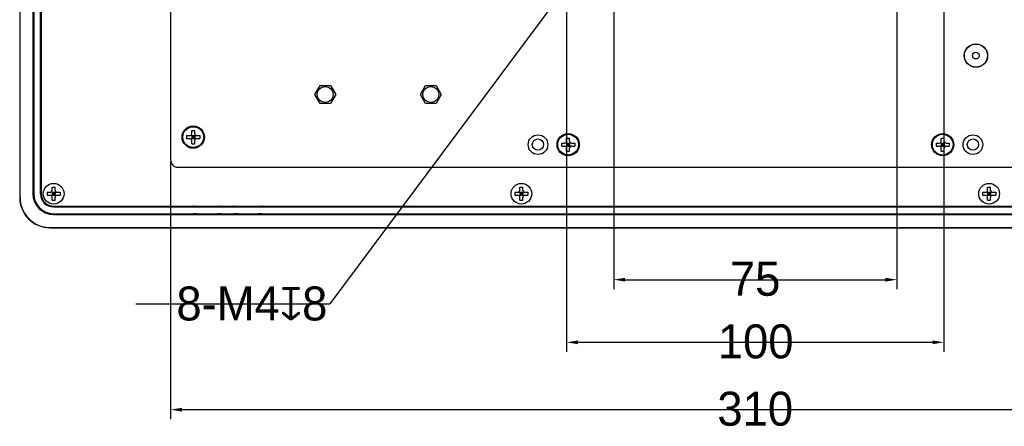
# Model space of a CAD drawing. Header units: millimetres. Extents: x -1307 to -343, y 47 to 438.
# Tile 17 of 19: x -821 to -560, y 146 to 253. Entities that reach past the tile are written whole.
import ezdxf

# ---------------------------------------------------------------- set-up
doc = ezdxf.new("R2010")
doc.units = ezdxf.units.MM
doc.header["$LTSCALE"] = 23.1
doc.header["$PDMODE"] = 3
doc.header["$PDSIZE"] = 8
doc.layers.get('0').update_dxf_attribs({"linetype": 'CONTINUOUS'})
doc.layers.get('Defpoints').update_dxf_attribs({"linetype": 'CONTINUOUS'})
doc.layers.add('00_COMPONENTS', color=7, linetype='CONTINUOUS')
doc.layers.add('51__DRAFT_DIMS', color=7, linetype='CONTINUOUS')
doc.styles.get("Standard").update_dxf_attribs({"font": 'simfang.ttf'})
doc.dimstyles.new('DIMSTYLE_1', dxfattribs={"dimtxt": 3, "dimasz": 3, "dimexe": 2.5, "dimexo": 0.5, "dimgap": 0.75, "dimtad": 1, "dimdsep": 46, "dimtxsty": 'STANDARD', "dimblk": '_FILLED', "dimblk1": '_FILLED', "dimblk2": '_FILLED', "dimcen": 0.09, "dimclrt": 3, "dimazin": 2, "dimtp": 0.5, "dimtm": 0.5, "dimtfac": 1, "dimtofl": 0, "dimtmove": 0, "dimatfit": 3, "dimldrblk": '_FILLED', "dimfxl": 1, "dimtolj": 1, "dimarcsym": 0})
doc.dimstyles.new('DIMSTYLE_2', dxfattribs={"dimtxt": 3, "dimasz": 3, "dimexe": 2.5, "dimexo": 0.5, "dimgap": 0.75, "dimtad": 1, "dimdsep": 46, "dimtxsty": 'STANDARD', "dimblk": '_FILLED', "dimblk1": '_FILLED', "dimblk2": '_FILLED', "dimcen": 0.09, "dimclrt": 3, "dimazin": 2, "dimtp": 0.3, "dimtm": 0.3, "dimtfac": 1, "dimtofl": 0, "dimtmove": 0, "dimatfit": 3, "dimldrblk": '_FILLED', "dimfxl": 1, "dimtolj": 1, "dimarcsym": 0})
doc.dimstyles.new('DIMSTYLE_3', dxfattribs={"dimtxt": 3, "dimasz": 3, "dimexe": 2.5, "dimexo": 0.5, "dimtad": 1, "dimdsep": 46, "dimtxsty": 'STANDARD', "dimblk": '_FILLED', "dimblk1": '_FILLED', "dimblk2": '_FILLED', "dimcen": 0.09, "dimclrt": 3, "dimazin": 2, "dimtp": 0.1, "dimtm": 0.1, "dimtfac": 1, "dimtofl": 0, "dimtmove": 0, "dimatfit": 1, "dimldrblk": '_FILLED', "dimfxl": 1, "dimtolj": 1, "dimarcsym": 0})

# ---------------------------------------------------------------- blocks, each defined once
blk = doc.blocks.new('_FILLED')
at = {"color": 0, "linetype": 'ByBlock'}
blk.add_solid([(0, 0), (-1, 0.167), (-1, -0.167)], dxfattribs=at)
blk = doc.blocks.new('*D42')
at = {"layer": '51__DRAFT_DIMS', "color": 0, "lineweight": -2}
for p, q in [((-781.25, 215.73), (-781.25, 147.52)), ((-471.25, 215.73), (-471.25, 147.52)), ((-778.25, 150.02), (-474.25, 150.02))]:
    blk.add_line(p, q, dxfattribs=at)
at = {"layer": 'Defpoints', "color": 0}
for p in [(-781.25, 216.23), (-471.25, 216.23), (-471.25, 150.02)]:
    blk.add_point(p, dxfattribs=at)
at = {"layer": '51__DRAFT_DIMS', "color": 0, "linetype": 'ByBlock', "lineweight": -2, "xscale": 3, "yscale": 3, "zscale": 3, "rotation": 180}
blk.add_blockref('_FILLED', (-781.25, 150.02), dxfattribs=at)
at = {"layer": '51__DRAFT_DIMS', "color": 0, "linetype": 'ByBlock', "lineweight": -2, "xscale": 3, "yscale": 3, "zscale": 3}
blk.add_blockref('_FILLED', (-471.25, 150.02), dxfattribs=at)
at = {"layer": '51__DRAFT_DIMS', "color": 3, "insert": (-626.26, 154.77), "char_height": 3, "attachment_point": 2, "line_spacing_factor": 0.9}
blk.add_mtext('\\A1;\\A1;{\\fFZLanTingHei-R-GBK|b0|i0|c134|p2;\\H3x;\\C0;310}', dxfattribs=at)
blk = doc.blocks.new('*D44')
at = {"layer": '51__DRAFT_DIMS', "color": 0, "lineweight": -2}
for p, q in [((-663.75, 274.23), (-663.75, 181.95)), ((-588.75, 274.23), (-588.75, 181.95)), ((-660.75, 184.45), (-591.75, 184.45))]:
    blk.add_line(p, q, dxfattribs=at)
at = {"layer": 'Defpoints', "color": 0}
for p in [(-663.75, 274.73), (-588.75, 274.73), (-588.75, 184.45)]:
    blk.add_point(p, dxfattribs=at)
at = {"layer": '51__DRAFT_DIMS', "color": 0, "linetype": 'ByBlock', "lineweight": -2, "xscale": 3, "yscale": 3, "zscale": 3, "rotation": 180}
blk.add_blockref('_FILLED', (-663.75, 184.45), dxfattribs=at)
at = {"layer": '51__DRAFT_DIMS', "color": 0, "linetype": 'ByBlock', "lineweight": -2, "xscale": 3, "yscale": 3, "zscale": 3}
blk.add_blockref('_FILLED', (-588.75, 184.45), dxfattribs=at)
at = {"layer": '51__DRAFT_DIMS', "color": 3, "insert": (-626.29, 189.2), "char_height": 3, "attachment_point": 2, "line_spacing_factor": 0.9}
blk.add_mtext('\\A1;\\A1;{\\fFZLanTingHei-R-GBK|b0|i0|c134|p2;\\H3x;\\C0;75}', dxfattribs=at)
blk = doc.blocks.new('*D45')
at = {"layer": '51__DRAFT_DIMS', "color": 0, "lineweight": -2}
for p, q in [((-676.25, 261.73), (-676.25, 165.36)), ((-576.25, 261.73), (-576.25, 165.36)), ((-673.25, 167.86), (-579.25, 167.86))]:
    blk.add_line(p, q, dxfattribs=at)
at = {"layer": 'Defpoints', "color": 0}
for p in [(-676.25, 262.23), (-576.25, 262.23), (-576.25, 167.86)]:
    blk.add_point(p, dxfattribs=at)
at = {"layer": '51__DRAFT_DIMS', "color": 0, "linetype": 'ByBlock', "lineweight": -2, "xscale": 3, "yscale": 3, "zscale": 3, "rotation": 180}
blk.add_blockref('_FILLED', (-676.25, 167.86), dxfattribs=at)
at = {"layer": '51__DRAFT_DIMS', "color": 0, "linetype": 'ByBlock', "lineweight": -2, "xscale": 3, "yscale": 3, "zscale": 3}
blk.add_blockref('_FILLED', (-576.25, 167.86), dxfattribs=at)
at = {"layer": '51__DRAFT_DIMS', "color": 3, "insert": (-626.14, 172.61), "char_height": 3, "attachment_point": 2, "line_spacing_factor": 0.9}
blk.add_mtext('\\A1;\\A1;{\\fFZLanTingHei-R-GBK|b0|i0|c134|p2;\\H3x;\\C0;100}', dxfattribs=at)
blk = doc.blocks.new('*D48')
at = {"layer": '51__DRAFT_DIMS', "color": 0}
for p, q in [((-676.34, 262.23), (-676.16, 262.23)), ((-676.25, 262.14), (-676.25, 262.32))]:
    blk.add_line(p, q, dxfattribs=at)
at = {"layer": '51__DRAFT_DIMS', "color": 0, "lineweight": -2}
for p in [(-679.24, 258.22), (-790.48, 178.02)]:
    blk.add_line(p, (-739.06, 178.02), dxfattribs=at)
at = {"layer": 'Defpoints', "color": 0}
for p in [(-675.06, 263.83), (-677.45, 260.63)]:
    blk.add_point(p, dxfattribs=at)
at = {"layer": '51__DRAFT_DIMS', "color": 0, "linetype": 'ByBlock', "lineweight": -2, "xscale": 3, "yscale": 3, "zscale": 3, "rotation": 53.28056306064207}
blk.add_blockref('_FILLED', (-677.45, 260.63), dxfattribs=at)
at = {"layer": '51__DRAFT_DIMS', "color": 3, "insert": (-739.69, 182.65), "char_height": 3, "attachment_point": 3, "line_spacing_factor": 0.9}
blk.add_mtext('\\A1;{\\fFZLanTingHei-R-GBK|b0|i0|c134|p2;\\H3x;\\C0;8-M\\A1;4\\fGDT|b0|i0|c0|p2;x\\fFZLanTingHei-R-GBK|b0|i0|c134|p2;8}', dxfattribs=at)

msp = doc.modelspace()

# ---------------------------------------------------------------- linework, layer by layer
at = {"layer": '00_COMPONENTS', "color": 0}
for p, q in [((-821.253, 430.229), (-821.253, 206.229)), ((-821.166, 206.229), (-821.166, 430.229)), ((-817.753, 429.229), (-817.753, 207.229)), ((-817.539, 429.229), (-817.539, 207.229)), ((-815.753, 207.229), (-815.753, 429.229)), ((-815.553, 429.229), (-815.553, 207.229)), ((-781.253, 408.229), (-781.253, 216.229)), ((-815.701, 207.229), (-815.701, 253.079)), ((-815.701, 253.079), (-815.553, 253.079)), ((-815.701, 252.884), (-815.684, 252.901)), ((-815.701, 249.914), (-815.553, 250.062)), ((-815.701, 246.944), (-815.553, 247.092)), ((-815.701, 243.974), (-815.553, 244.122)), ((-815.701, 241.005), (-815.553, 241.152)), ((-815.701, 238.035), (-815.553, 238.182)), ((-815.701, 235.065), (-815.553, 235.213)), ((-743.025, 233.527), (-741.639, 235.927)), ((-741.639, 235.927), (-738.867, 235.927)), ((-738.867, 235.927), (-737.482, 233.527)), ((-715.025, 233.527), (-713.639, 235.927)), ((-713.639, 235.927), (-710.867, 235.927)), ((-710.867, 235.927), (-709.482, 233.527)), ((-741.639, 231.127), (-743.025, 233.527)), ((-737.482, 233.527), (-738.867, 231.127)), ((-713.639, 231.127), (-715.025, 233.527)), ((-709.482, 233.527), (-710.867, 231.127)), ((-815.701, 232.095), (-815.553, 232.243)), ((-738.867, 231.127), (-741.639, 231.127)), ((-710.867, 231.127), (-713.639, 231.127)), ((-815.701, 229.125), (-815.553, 229.273)), ((-815.701, 226.155), (-815.553, 226.303)), ((-815.701, 223.185), (-815.553, 223.333)), ((-777.003, 222.629), (-777.003, 221.829)), ((-777.003, 222.629), (-776.153, 222.629)), ((-774.707, 221.682), (-775.8, 222.775)), ((-774.707, 222.775), (-775.8, 221.682)), ((-775.653, 223.129), (-775.653, 223.979)), ((-775.653, 223.979), (-774.853, 223.979)), ((-775.653, 222.629), (-775.653, 221.829)), ((-775.653, 222.629), (-774.853, 222.629)), ((-775.653, 222.229), (-774.853, 222.229)), ((-775.253, 222.629), (-775.253, 221.829)), ((-774.853, 223.129), (-774.853, 223.979)), ((-774.853, 222.629), (-774.853, 221.829)), ((-774.353, 222.629), (-773.503, 222.629)), ((-773.503, 222.629), (-773.503, 221.829)), ((-676.253, 221.129), (-676.253, 221.979)), ((-676.253, 221.979), (-675.453, 221.979)), ((-675.453, 221.129), (-675.453, 221.979)), ((-576.953, 221.129), (-576.953, 221.979)), ((-576.953, 221.979), (-576.153, 221.979)), ((-576.153, 221.129), (-576.153, 221.979)), ((-815.701, 220.216), (-815.553, 220.363)), ((-777.003, 221.829), (-776.153, 221.829)), ((-775.653, 221.829), (-774.853, 221.829)), ((-775.653, 220.479), (-775.653, 221.329)), ((-775.653, 220.479), (-774.853, 220.479)), ((-774.853, 220.479), (-774.853, 221.329)), ((-774.353, 221.829), (-773.503, 221.829)), ((-677.603, 220.629), (-677.603, 219.829)), ((-677.603, 220.629), (-676.753, 220.629)), ((-677.603, 219.829), (-676.753, 219.829)), ((-675.307, 219.682), (-676.4, 220.775)), ((-675.307, 220.775), (-676.4, 219.682)), ((-676.253, 220.629), (-676.253, 219.829)), ((-676.253, 220.629), (-675.453, 220.629)), ((-676.253, 220.229), (-675.453, 220.229)), ((-676.253, 219.829), (-675.453, 219.829)), ((-676.253, 218.479), (-676.253, 219.329)), ((-675.853, 220.629), (-675.853, 219.829)), ((-675.453, 220.629), (-675.453, 219.829)), ((-675.453, 218.479), (-675.453, 219.329)), ((-674.953, 220.629), (-674.103, 220.629)), ((-674.953, 219.829), (-674.103, 219.829)), ((-674.103, 220.629), (-674.103, 219.829)), ((-578.303, 220.629), (-578.303, 219.829)), ((-578.303, 220.629), (-577.453, 220.629)), ((-578.303, 219.829), (-577.453, 219.829)), ((-576.007, 219.682), (-577.1, 220.775)), ((-577.1, 219.682), (-576.007, 220.775)), ((-576.953, 220.629), (-576.953, 219.829)), ((-576.953, 220.629), (-576.153, 220.629)), ((-576.953, 220.229), (-576.153, 220.229)), ((-576.953, 219.829), (-576.153, 219.829)), ((-576.953, 218.479), (-576.953, 219.329)), ((-576.553, 220.629), (-576.553, 219.829)), ((-576.153, 220.629), (-576.153, 219.829)), ((-576.153, 218.479), (-576.153, 219.329)), ((-575.653, 220.629), (-574.803, 220.629)), ((-575.653, 219.829), (-574.803, 219.829)), ((-574.803, 220.629), (-574.803, 219.829)), ((-815.701, 217.246), (-815.553, 217.393)), ((-676.253, 218.479), (-675.453, 218.479)), ((-576.953, 218.479), (-576.153, 218.479)), ((-815.701, 214.276), (-815.553, 214.424)), ((-779.253, 214.229), (-473.253, 214.229)), ((-815.701, 211.306), (-815.553, 211.454)), ((-812.653, 208.129), (-812.653, 208.979)), ((-812.653, 208.979), (-811.853, 208.979)), ((-811.853, 208.129), (-811.853, 208.979)), ((-688.653, 208.129), (-688.653, 208.979)), ((-688.653, 208.979), (-687.853, 208.979)), ((-687.853, 208.129), (-687.853, 208.979)), ((-564.653, 208.129), (-564.653, 208.979)), ((-564.653, 208.979), (-563.853, 208.979)), ((-563.853, 208.129), (-563.853, 208.979)), ((-821.253, 206.229), (-821.166, 206.229)), ((-817.753, 207.229), (-817.539, 207.229)), ((-815.701, 207.229), (-815.753, 207.229)), ((-815.701, 208.336), (-815.553, 208.484)), ((-814.003, 207.629), (-814.003, 206.829)), ((-814.003, 207.629), (-813.153, 207.629)), ((-814.003, 206.829), (-813.153, 206.829)), ((-811.707, 206.682), (-812.8, 207.775)), ((-811.707, 207.775), (-812.8, 206.682)), ((-812.653, 207.629), (-812.653, 206.829)), ((-812.653, 207.629), (-811.853, 207.629)), ((-812.653, 207.229), (-811.853, 207.229)), ((-812.653, 206.829), (-811.853, 206.829)), ((-812.653, 205.479), (-812.653, 206.329)), ((-812.253, 207.629), (-812.253, 206.829)), ((-811.853, 207.629), (-811.853, 206.829)), ((-811.853, 205.479), (-811.853, 206.329)), ((-811.353, 207.629), (-810.503, 207.629)), ((-811.353, 206.829), (-810.503, 206.829)), ((-810.503, 207.629), (-810.503, 206.829)), ((-690.003, 207.629), (-690.003, 206.829)), ((-690.003, 207.629), (-689.153, 207.629)), ((-690.003, 206.829), (-689.153, 206.829)), ((-687.707, 206.682), (-688.8, 207.775)), ((-687.707, 207.775), (-688.8, 206.682)), ((-688.653, 207.629), (-688.653, 206.829)), ((-688.653, 207.629), (-687.853, 207.629)), ((-688.653, 207.229), (-687.853, 207.229)), ((-688.653, 206.829), (-687.853, 206.829)), ((-688.653, 205.479), (-688.653, 206.329)), ((-688.253, 207.629), (-688.253, 206.829)), ((-687.853, 207.629), (-687.853, 206.829)), ((-687.853, 205.479), (-687.853, 206.329)), ((-687.353, 207.629), (-686.503, 207.629)), ((-687.353, 206.829), (-686.503, 206.829)), ((-686.503, 207.629), (-686.503, 206.829)), ((-566.003, 207.629), (-566.003, 206.829)), ((-566.003, 207.629), (-565.153, 207.629)), ((-566.003, 206.829), (-565.153, 206.829)), ((-563.707, 206.682), (-564.8, 207.775)), ((-564.8, 206.682), (-563.707, 207.775)), ((-564.653, 207.629), (-564.653, 206.829)), ((-564.653, 207.629), (-563.853, 207.629)), ((-564.653, 207.229), (-563.853, 207.229)), ((-564.653, 206.829), (-563.853, 206.829)), ((-564.653, 205.479), (-564.653, 206.329)), ((-564.253, 207.629), (-564.253, 206.829)), ((-563.853, 207.629), (-563.853, 206.829)), ((-563.853, 205.479), (-563.853, 206.329)), ((-563.353, 207.629), (-562.503, 207.629)), ((-563.353, 206.829), (-562.503, 206.829)), ((-562.503, 207.629), (-562.503, 206.829)), ((-815.351, 205.716), (-815.24, 205.827)), ((-813.898, 204.199), (-813.789, 204.308)), ((-812.653, 205.479), (-811.853, 205.479)), ((-812.253, 203.929), (-440.253, 203.929)), ((-775.803, 203.743), (-812.253, 203.762)), ((-812.253, 203.743), (-812.253, 203.691)), ((-440.253, 203.71), (-812.253, 203.71)), ((-811.366, 203.762), (-811.199, 203.929)), ((-808.397, 203.76), (-808.229, 203.929)), ((-805.429, 203.759), (-805.259, 203.929)), ((-802.461, 203.757), (-802.289, 203.929)), ((-799.492, 203.756), (-799.319, 203.929)), ((-796.524, 203.754), (-796.35, 203.929)), ((-793.556, 203.753), (-793.38, 203.929)), ((-790.588, 203.751), (-790.41, 203.929)), ((-787.619, 203.75), (-787.44, 203.929)), ((-784.651, 203.748), (-784.47, 203.929)), ((-781.683, 203.746), (-781.5, 203.929)), ((-778.714, 203.745), (-778.531, 203.929)), ((-775.803, 203.743), (-775.803, 203.929)), ((-775.303, 203.822), (-775.303, 203.914)), ((-774.303, 203.94), (-774.303, 203.796)), ((-768.803, 203.796), (-774.303, 203.796)), ((-768.803, 203.94), (-768.803, 203.796)), ((-767.803, 203.914), (-767.803, 203.822)), ((-764.503, 203.822), (-764.503, 203.914)), ((-763.503, 203.94), (-763.503, 203.796)), ((-758.003, 203.796), (-763.503, 203.796)), ((-758.003, 203.94), (-758.003, 203.796)), ((-757.003, 203.914), (-757.003, 203.822)), ((-756.503, 203.743), (-756.503, 203.929)), ((-496.003, 203.743), (-756.503, 203.743)), ((-754.957, 203.743), (-754.772, 203.929)), ((-751.987, 203.743), (-751.802, 203.929)), ((-749.017, 203.743), (-748.832, 203.929)), ((-746.047, 203.743), (-745.862, 203.929)), ((-743.078, 203.743), (-742.892, 203.929)), ((-740.108, 203.743), (-739.923, 203.929)), ((-737.138, 203.743), (-736.953, 203.929)), ((-734.168, 203.743), (-733.983, 203.929)), ((-731.198, 203.743), (-731.013, 203.929)), ((-728.228, 203.743), (-728.043, 203.929)), ((-725.258, 203.743), (-725.073, 203.929)), ((-722.289, 203.743), (-722.103, 203.929)), ((-719.319, 203.743), (-719.134, 203.929)), ((-716.349, 203.743), (-716.164, 203.929)), ((-713.379, 203.743), (-713.194, 203.929)), ((-710.409, 203.743), (-710.224, 203.929)), ((-707.439, 203.743), (-707.254, 203.929)), ((-704.47, 203.743), (-704.284, 203.929)), ((-701.5, 203.743), (-701.314, 203.929)), ((-698.53, 203.743), (-698.345, 203.929)), ((-695.56, 203.743), (-695.375, 203.929)), ((-692.59, 203.743), (-692.405, 203.929)), ((-689.62, 203.743), (-689.435, 203.929)), ((-688.653, 205.479), (-687.853, 205.479)), ((-686.65, 203.743), (-686.465, 203.929)), ((-683.681, 203.743), (-683.495, 203.929)), ((-680.711, 203.743), (-680.526, 203.929)), ((-677.741, 203.743), (-677.556, 203.929)), ((-674.771, 203.743), (-674.586, 203.929)), ((-671.801, 203.743), (-671.616, 203.929)), ((-668.831, 203.743), (-668.646, 203.929)), ((-665.862, 203.743), (-665.676, 203.929)), ((-662.892, 203.743), (-662.706, 203.929)), ((-659.922, 203.743), (-659.737, 203.929)), ((-656.952, 203.743), (-656.767, 203.929)), ((-653.982, 203.743), (-653.797, 203.929)), ((-651.012, 203.743), (-650.827, 203.929)), ((-648.042, 203.743), (-647.857, 203.929)), ((-645.073, 203.743), (-644.887, 203.929)), ((-642.103, 203.743), (-641.918, 203.929)), ((-639.133, 203.743), (-638.948, 203.929)), ((-636.163, 203.743), (-635.978, 203.929)), ((-633.193, 203.743), (-633.008, 203.929)), ((-630.223, 203.743), (-630.038, 203.929)), ((-627.253, 203.743), (-627.068, 203.929)), ((-624.284, 203.743), (-624.098, 203.929)), ((-621.314, 203.743), (-621.129, 203.929)), ((-618.344, 203.743), (-618.159, 203.929)), ((-615.374, 203.743), (-615.189, 203.929)), ((-612.404, 203.743), (-612.219, 203.929)), ((-609.434, 203.743), (-609.249, 203.929)), ((-606.465, 203.743), (-606.279, 203.929)), ((-603.495, 203.743), (-603.309, 203.929)), ((-600.525, 203.743), (-600.34, 203.929)), ((-597.555, 203.743), (-597.37, 203.929)), ((-594.585, 203.743), (-594.4, 203.929)), ((-591.615, 203.743), (-591.43, 203.929)), ((-588.645, 203.743), (-588.46, 203.929)), ((-585.676, 203.743), (-585.49, 203.929)), ((-582.706, 203.743), (-582.521, 203.929)), ((-579.736, 203.743), (-579.551, 203.929)), ((-576.766, 203.743), (-576.581, 203.929)), ((-573.796, 203.743), (-573.611, 203.929)), ((-570.826, 203.743), (-570.641, 203.929)), ((-567.857, 203.743), (-567.671, 203.929)), ((-564.887, 203.743), (-564.701, 203.929)), ((-564.653, 205.479), (-563.853, 205.479)), ((-561.917, 203.743), (-561.732, 203.929)), ((-812.253, 201.729), (-812.253, 201.943)), ((-812.253, 201.943), (-440.253, 201.943)), ((-812.253, 201.729), (-440.253, 201.729)), ((-774.303, 201.873), (-774.303, 201.777)), ((-774.303, 201.873), (-768.803, 201.873)), ((-768.803, 201.777), (-774.303, 201.777)), ((-768.803, 201.873), (-768.803, 201.777)), ((-763.503, 201.873), (-763.503, 201.777)), ((-763.503, 201.873), (-758.003, 201.873)), ((-758.003, 201.777), (-763.503, 201.777)), ((-758.003, 201.873), (-758.003, 201.777)), ((-813.253, 198.316), (-813.253, 198.229)), ((-813.253, 198.316), (-439.253, 198.316)), ((-813.253, 198.229), (-439.253, 198.229))]:
    msp.add_line(p, q, dxfattribs=at)
for centre, radius in [((-567.753, 243.829), 3.1), ((-567.753, 243.829), 3.05), ((-567.753, 243.829), 0.9), ((-740.253, 233.527), 2.1), ((-712.253, 233.527), 2.1), ((-775.253, 222.229), 2.95), ((-775.253, 222.229), 2.75), ((-683.853, 220.229), 2.603), ((-675.853, 220.229), 2.95), ((-675.853, 220.229), 2.75), ((-576.553, 220.229), 2.95), ((-576.553, 220.229), 2.75), ((-568.553, 220.229), 2.603), ((-683.853, 220.229), 1.5), ((-568.553, 220.229), 1.5), ((-812.253, 207.229), 2.75), ((-688.253, 207.229), 2.75), ((-564.253, 207.229), 2.75)]:
    msp.add_circle(centre, radius, dxfattribs=at)
for centre, radius, start, end in [((-814.753, 253.079), 0.948, 180, 212.21234), ((-814.753, 253.079), 0.948, 212.21234, 212.40875), ((-776.153, 223.129), 0.5, 270, 0), ((-774.353, 223.129), 0.5, 180, 270), ((-776.153, 221.329), 0.5, 0, 90), ((-774.353, 221.329), 0.5, 90, 180), ((-676.753, 221.129), 0.5, 270, 0), ((-676.753, 219.329), 0.5, 0, 90), ((-674.953, 221.129), 0.5, 180, 270), ((-674.953, 219.329), 0.5, 90, 180), ((-577.453, 221.129), 0.5, 270, 0), ((-577.453, 219.329), 0.5, 0, 90), ((-575.653, 221.129), 0.5, 180, 270), ((-575.653, 219.329), 0.5, 90, 180), ((-779.253, 216.229), 2, 180, 270), ((-813.253, 206.229), 8, 180, 270), ((-813.253, 206.229), 7.913, 180, 270), ((-812.253, 207.229), 5.5, 180, 270), ((-812.253, 207.229), 5.286, 180, 270), ((-812.253, 207.229), 3.5, 180, 270), ((-812.253, 207.229), 3.448, 180, 270), ((-812.253, 207.229), 3.3, 180, 270), ((-813.153, 208.129), 0.5, 270, 0), ((-813.153, 206.329), 0.5, 0, 90), ((-811.353, 208.129), 0.5, 180, 270), ((-811.353, 206.329), 0.5, 90, 180), ((-689.153, 208.129), 0.5, 270, 0), ((-689.153, 206.329), 0.5, 0, 90), ((-687.353, 208.129), 0.5, 180, 270), ((-687.353, 206.329), 0.5, 90, 180), ((-565.153, 208.129), 0.5, 270, 0), ((-565.153, 206.329), 0.5, 0, 90), ((-563.353, 208.129), 0.5, 180, 270), ((-563.353, 206.329), 0.5, 90, 180), ((-775.803, 204.691), 0.948, 233.56744, 233.69119), ((-775.803, 204.691), 0.948, 233.69119, 270), ((-756.503, 204.691), 0.948, 270, 306.30881), ((-756.503, 204.691), 0.948, 306.30881, 306.43256)]:
    msp.add_arc(centre, radius, start, end, dxfattribs=at)
for centre, ratio, start_param, end_param in [((-774.303, 203.914), 0.0261859, 2.5295434, 3.1415927), ((-774.303, 203.822), 0.0261859, -3.1415927, -1.5707963), ((-768.803, 203.822), 0.0261859, -1.5707963, 0), ((-768.803, 203.914), 0.0261859, 0, 0.6120493), ((-763.503, 203.914), 0.0261859, 2.5295434, 3.1415927), ((-763.503, 203.822), 0.0261859, -3.1415927, -1.5707963), ((-758.003, 203.822), 0.0261859, -1.5707963, 0), ((-758.003, 203.914), 0.0261859, 0, 0.6120493), ((-774.303, 201.856), 0.0174551, 1.5707963, 3.1415927), ((-774.303, 201.795), 0.0174551, -3.1415927, -1.5707963), ((-768.803, 201.856), 0.0174551, 0, 1.5707963), ((-768.803, 201.795), 0.0174551, -1.5707963, 0), ((-763.503, 201.856), 0.0174551, 1.5707963, 3.1415927), ((-763.503, 201.795), 0.0174551, -3.1415927, -1.5707963), ((-758.003, 201.856), 0.0174551, 0, 1.5707963), ((-758.003, 201.795), 0.0174551, -1.5707963, 0)]:
    msp.add_ellipse(centre, major_axis=(1, 0), ratio=ratio, start_param=start_param, end_param=end_param, dxfattribs=at)

# ---------------------------------------------------------------- dimensions: what is measured, and where the dimension line sits
at = {"layer": '51__DRAFT_DIMS', "color": 0}
for base, p1, p2, text, dimstyle, picture, middle in [((-588.753, 184.454), (-663.753, 274.729), (-588.753, 274.729), '\\A1;{\\fFZLanTingHei-R-GBK|b0|i0|c134|p2;\\H3x;\\C0;75}', 'DIMSTYLE_2', '*D44', (-626.285, 184.454)), ((-576.253, 167.859), (-676.253, 262.229), (-576.253, 262.229), '\\A1;{\\fFZLanTingHei-R-GBK|b0|i0|c134|p2;\\H3x;\\C0;<>}', 'DIMSTYLE_2', '*D45', (-626.142, 167.859)), ((-471.253, 150.024), (-781.253, 216.229), (-471.253, 216.229), '\\A1;{\\fFZLanTingHei-R-GBK|b0|i0|c134|p2;\\H3x;\\C0;<>}', 'DIMSTYLE_1', '*D42', (-626.265, 150.024))]:
    dim = msp.add_linear_dim(base=base, p1=p1, p2=p2, text=text, dimstyle=dimstyle, override={"dimtxsty": 'STANDARD'}, dxfattribs=at)
    dim.commit()
    dim.dimension.update_dxf_attribs({"geometry": picture, "text_midpoint": middle, "dimtype": 160})
dim = msp.add_diameter_dim_2p(p1=(-675.057, 263.832), p2=(-677.449, 260.625), text='{\\fFZLanTingHei-R-GBK|b0|i0|c134|p2;\\H3x;\\C0;8-M\\A1;<>\\fGDT|b0|i0|c0|p2;x\\fFZLanTingHei-R-GBK|b0|i0|c134|p2;8}', dimstyle='DIMSTYLE_3', override={"dimtih": 1, "dimtoh": 1, "dimpost": '<>', "dimtxsty": 'STANDARD'}, dxfattribs=at)
dim.commit()
dim.dimension.update_dxf_attribs({"geometry": '*D48', "text_midpoint": (-765.086, 178.023), "dimtype": 163})

doc.saveas('drawing.dxf')
